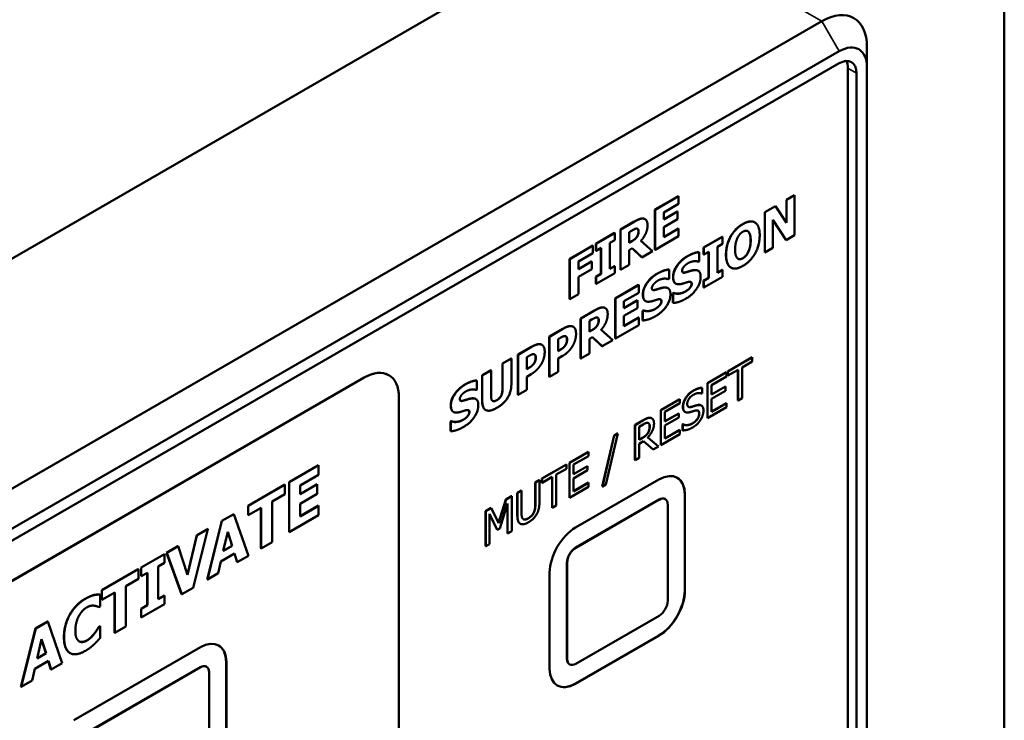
# Model space of a CAD drawing. Header units: millimetres. Extents: x 10 to 287, y 8 to 200.
# Tile 14 of 15: x 247 to 287, y 104 to 133. Entities that reach past the tile are written whole.
import ezdxf

# ---------------------------------------------------------------- set-up
doc = ezdxf.new("R2010")
doc.units = ezdxf.units.MM
for name, color, linetype, lineweight in [('Border (ISO)', 7, 'Continuous', 50), ('Visible (ISO)', 7, 'Continuous', 50), ('Visible Narrow (ISO)', 7, 'Continuous', 35)]:
    doc.layers.add(name, color=color, linetype=linetype, lineweight=lineweight)

# ---------------------------------------------------------------- blocks, each defined once
blk = doc.blocks.new('Borders Border')
at = {"layer": 'Border (ISO)'}
blk.add_line((287, 200), (287, 10), dxfattribs=at)

msp = doc.modelspace()

# ---------------------------------------------------------------- linework, layer by layer
at = {"layer": 'Visible (ISO)'}
for p, q in [((271.43, 137.331), (197.325, 94.546)), ((279.562, 132.636), (205.457, 89.852)), ((206.164, 88.627), (280.269, 131.411)), ((281.4, 131.574), (281.4, 130.758)), ((206.164, 88.137), (280.269, 130.921)), ((280.622, 88.423), (280.622, 130.717)), ((280.976, 130.513), (280.976, 88.219)), ((281.4, 130.758), (281.4, 88.463)), ((272.755, 124.95), (273.711, 125.502)), ((273.718, 125.498), (272.762, 124.946)), ((273.711, 125.502), (273.718, 125.498)), ((273.718, 125.187), (273.718, 125.498)), ((278.117, 125.357), (278.441, 125.544)), ((278.117, 124.428), (278.117, 125.357)), ((278.117, 125.357), (278.124, 125.353)), ((278.448, 125.54), (278.124, 125.353)), ((278.124, 125.353), (278.124, 124.418)), ((278.441, 125.544), (278.448, 125.54)), ((278.448, 123.907), (278.448, 125.54)), ((272.755, 124.95), (272.762, 124.946)), ((272.755, 123.317), (272.755, 124.95)), ((272.762, 124.946), (272.762, 123.313)), ((273.115, 124.839), (273.718, 125.187)), ((273.115, 124.56), (273.664, 124.877)), ((273.671, 124.872), (273.115, 124.552)), ((273.664, 124.877), (273.671, 124.872)), ((273.671, 124.561), (273.671, 124.872)), ((277.23, 124.845), (277.665, 125.097)), ((277.673, 125.092), (277.237, 124.841)), ((277.665, 125.097), (277.673, 125.092)), ((278.124, 124.418), (277.673, 125.092)), ((272.343, 124.565), (272.35, 124.561)), ((273.115, 124.552), (273.115, 124.839)), ((273.115, 124.241), (273.671, 124.561)), ((277.23, 123.212), (277.23, 124.845)), ((277.23, 124.845), (277.237, 124.841)), ((277.237, 124.841), (277.237, 123.208)), ((277.561, 124.533), (278.107, 123.71)), ((277.561, 123.395), (277.561, 124.533)), ((278.1, 123.714), (277.561, 124.527)), ((271.343, 124.135), (271.911, 124.463)), ((271.343, 122.502), (271.343, 124.135)), ((271.343, 124.135), (271.35, 124.131)), ((271.918, 124.459), (271.35, 124.131)), ((271.35, 124.131), (271.35, 122.498)), ((271.703, 124.034), (271.822, 124.103)), ((273.115, 123.828), (273.115, 124.241)), ((273.115, 123.836), (273.711, 124.18)), ((273.718, 124.176), (273.115, 123.828)), ((273.711, 124.18), (273.718, 124.176)), ((273.718, 123.865), (273.718, 124.176)), ((276.82, 124.434), (276.827, 124.43)), ((270.346, 123.559), (271.107, 123.998)), ((271.114, 123.994), (270.353, 123.555)), ((270.911, 123.593), (271.114, 123.71)), ((271.107, 123.998), (271.114, 123.994)), ((271.114, 123.71), (271.114, 123.994)), ((271.703, 123.595), (271.703, 124.034)), ((272.656, 123.252), (272.181, 123.672)), ((272.762, 123.313), (273.718, 123.865)), ((274.735, 123.405), (275.496, 123.844)), ((275.503, 123.84), (274.742, 123.401)), ((275.496, 123.844), (275.503, 123.84)), ((275.503, 123.555), (275.503, 123.84)), ((276.556, 124.056), (276.563, 124.052)), ((278.1, 123.714), (278.107, 123.71)), ((278.107, 123.71), (278.448, 123.907)), ((269.273, 122.94), (270.22, 123.486)), ((270.227, 123.482), (269.28, 122.936)), ((270.22, 123.486), (270.227, 123.482)), ((270.227, 123.171), (270.227, 123.482)), ((270.346, 123.275), (270.346, 123.559)), ((270.346, 123.559), (270.353, 123.555)), ((270.346, 123.275), (270.353, 123.271)), ((270.353, 123.555), (270.353, 123.271)), ((270.353, 123.271), (270.556, 123.388)), ((270.549, 122.328), (270.549, 123.384)), ((270.556, 123.388), (270.556, 122.324)), ((270.911, 122.529), (270.911, 123.593)), ((271.703, 123.603), (271.798, 123.658)), ((271.805, 123.654), (271.703, 123.595)), ((271.703, 123.301), (271.831, 123.375)), ((271.703, 122.702), (271.703, 123.301)), ((272.217, 123.007), (271.829, 123.374)), ((271.831, 123.375), (272.224, 123.003)), ((272.755, 123.317), (272.762, 123.313)), ((274.735, 123.12), (274.735, 123.405)), ((274.735, 123.405), (274.742, 123.401)), ((274.742, 123.401), (274.742, 123.116)), ((275.3, 123.438), (275.503, 123.555)), ((275.3, 122.374), (275.3, 123.438)), ((277.237, 123.208), (277.561, 123.395)), ((269.273, 121.307), (269.273, 122.94)), ((269.273, 122.94), (269.28, 122.936)), ((269.28, 122.936), (269.28, 121.303)), ((269.633, 122.829), (270.227, 123.171)), ((272.217, 123.007), (272.224, 123.003)), ((272.224, 123.003), (272.656, 123.252)), ((274.554, 123.219), (274.561, 123.215)), ((274.561, 122.842), (274.561, 123.215)), ((274.735, 123.12), (274.742, 123.116)), ((274.742, 123.116), (274.945, 123.233)), ((274.938, 122.173), (274.938, 123.229)), ((274.945, 123.233), (274.945, 122.169)), ((277.23, 123.212), (277.237, 123.208)), ((269.633, 122.528), (270.173, 122.84)), ((270.18, 122.836), (269.633, 122.52)), ((269.633, 122.52), (269.633, 122.829)), ((269.633, 122.209), (270.18, 122.525)), ((270.173, 122.84), (270.18, 122.836)), ((270.18, 122.525), (270.18, 122.836)), ((270.911, 122.537), (271.107, 122.65)), ((271.114, 122.646), (270.911, 122.529)), ((271.107, 122.65), (271.114, 122.646)), ((271.114, 122.361), (271.114, 122.646)), ((271.343, 122.502), (271.35, 122.498)), ((271.35, 122.498), (271.703, 122.702)), ((273.322, 122.508), (273.329, 122.504)), ((273.329, 122.131), (273.329, 122.504)), ((274.514, 122.459), (274.521, 122.455)), ((274.53, 122.824), (274.561, 122.842)), ((275.3, 122.382), (275.496, 122.496)), ((275.503, 122.491), (275.3, 122.374)), ((275.496, 122.496), (275.503, 122.491)), ((275.503, 122.207), (275.503, 122.491)), ((275.85, 122.589), (275.857, 122.584)), ((269.633, 121.507), (269.633, 122.209)), ((270.346, 122.211), (270.549, 122.328)), ((270.346, 121.926), (270.346, 122.211)), ((270.346, 122.211), (270.353, 122.207)), ((270.353, 121.922), (271.114, 122.361)), ((270.556, 122.324), (270.353, 122.207)), ((270.353, 122.207), (270.353, 121.922)), ((270.549, 122.328), (270.556, 122.324)), ((273.298, 122.113), (273.329, 122.131)), ((274.735, 122.056), (274.938, 122.173)), ((274.735, 121.772), (274.735, 122.056)), ((274.735, 122.056), (274.742, 122.052)), ((274.742, 121.768), (275.503, 122.207)), ((274.945, 122.169), (274.742, 122.052)), ((274.938, 122.173), (274.945, 122.169)), ((270.346, 121.926), (270.353, 121.922)), ((271.132, 121.324), (272.088, 121.876)), ((272.095, 121.872), (271.139, 121.32)), ((272.088, 121.876), (272.095, 121.872)), ((272.095, 121.561), (272.095, 121.872)), ((273.282, 121.748), (273.289, 121.744)), ((273.595, 121.936), (273.602, 121.932)), ((274.159, 121.739), (274.166, 121.735)), ((274.735, 121.772), (274.742, 121.768)), ((274.742, 122.052), (274.742, 121.768)), ((269.273, 121.307), (269.28, 121.303)), ((269.28, 121.303), (269.633, 121.507)), ((271.132, 121.324), (271.139, 121.32)), ((271.132, 119.691), (271.132, 121.324)), ((271.139, 121.32), (271.139, 119.687)), ((271.492, 121.213), (272.095, 121.561)), ((273.484, 121.535), (273.516, 121.553)), ((273.484, 121.146), (273.484, 121.535)), ((273.484, 121.535), (273.491, 121.531)), ((273.523, 121.549), (273.491, 121.531)), ((273.491, 121.531), (273.491, 121.142)), ((273.516, 121.553), (273.523, 121.549)), ((270.72, 120.939), (270.727, 120.935)), ((271.492, 120.934), (272.041, 121.251)), ((272.048, 121.247), (271.492, 120.926)), ((271.492, 120.926), (271.492, 121.213)), ((271.492, 120.615), (272.048, 120.936)), ((272.041, 121.251), (272.048, 121.247)), ((272.048, 120.936), (272.048, 121.247)), ((272.363, 121.225), (272.37, 121.221)), ((272.927, 121.028), (272.934, 121.024)), ((273.484, 121.146), (273.491, 121.142)), ((269.72, 120.509), (270.288, 120.837)), ((269.72, 118.876), (269.72, 120.509)), ((269.72, 120.509), (269.727, 120.505)), ((270.296, 120.833), (269.727, 120.505)), ((269.727, 120.505), (269.727, 118.872)), ((270.08, 120.409), (270.199, 120.477)), ((271.492, 120.202), (271.492, 120.615)), ((271.492, 120.21), (272.088, 120.554)), ((272.095, 120.55), (271.492, 120.202)), ((272.088, 120.554), (272.095, 120.55)), ((272.095, 120.239), (272.095, 120.55)), ((272.252, 120.823), (272.284, 120.842)), ((272.252, 120.434), (272.252, 120.823)), ((272.252, 120.823), (272.259, 120.819)), ((272.291, 120.838), (272.259, 120.819)), ((272.259, 120.819), (272.259, 120.43)), ((272.284, 120.842), (272.291, 120.838)), ((268.442, 119.771), (268.991, 120.088)), ((268.998, 120.084), (268.449, 119.767)), ((269.417, 120.175), (269.424, 120.171)), ((270.08, 119.969), (270.08, 120.409)), ((271.139, 119.687), (272.095, 120.239)), ((272.252, 120.434), (272.259, 120.43)), ((268.442, 118.138), (268.442, 119.771)), ((268.442, 119.771), (268.449, 119.767)), ((268.449, 119.767), (268.449, 118.134)), ((268.805, 119.668), (268.855, 119.697)), ((268.805, 119.178), (268.805, 119.668)), ((270.08, 119.977), (270.175, 120.032)), ((270.182, 120.028), (270.08, 119.969)), ((270.08, 119.675), (270.208, 119.749)), ((270.08, 119.076), (270.08, 119.675)), ((270.594, 119.381), (270.207, 119.748)), ((270.208, 119.749), (270.601, 119.377)), ((271.034, 119.626), (270.558, 120.047)), ((271.132, 119.691), (271.139, 119.687)), ((267.164, 119.034), (267.713, 119.351)), ((267.72, 119.347), (267.171, 119.03)), ((268.139, 119.438), (268.146, 119.434)), ((269.103, 119.425), (269.111, 119.421)), ((270.594, 119.381), (270.601, 119.377)), ((270.601, 119.377), (271.034, 119.626)), ((266.536, 118.671), (266.892, 118.876)), ((266.899, 118.872), (266.543, 118.667)), ((266.892, 118.876), (266.899, 118.872)), ((266.899, 117.831), (266.899, 118.872)), ((267.164, 117.401), (267.164, 119.034)), ((267.164, 119.034), (267.171, 119.03)), ((267.171, 119.03), (267.171, 117.397)), ((267.527, 118.93), (267.577, 118.959)), ((267.527, 118.441), (267.527, 118.93)), ((268.805, 119.187), (268.823, 119.197)), ((268.83, 119.193), (268.805, 119.178)), ((268.805, 118.874), (268.99, 118.981)), ((268.805, 118.339), (268.805, 118.874)), ((269.72, 118.876), (269.727, 118.872)), ((269.727, 118.872), (270.08, 119.076)), ((275.721, 118.352), (276.716, 118.927)), ((276.723, 118.922), (275.728, 118.348)), ((276.716, 118.927), (276.723, 118.922)), ((276.723, 118.753), (276.723, 118.922)), ((266.536, 117.652), (266.536, 118.671)), ((266.536, 118.671), (266.543, 118.667)), ((266.543, 118.667), (266.543, 117.648)), ((267.527, 118.449), (267.545, 118.459)), ((267.552, 118.455), (267.527, 118.441)), ((267.826, 118.688), (267.833, 118.684)), ((276.308, 118.514), (276.723, 118.753)), ((276.308, 117.254), (276.308, 118.514)), ((224.832, 97.282), (260.894, 118.102)), ((260.901, 118.098), (224.839, 97.278)), ((261.894, 118.201), (261.901, 118.197)), ((265.707, 118.192), (266.062, 118.397)), ((265.707, 117.149), (265.707, 118.192)), ((265.707, 118.192), (265.714, 118.188)), ((266.069, 118.393), (265.714, 118.188)), ((265.714, 118.188), (265.714, 117.145)), ((266.062, 118.397), (266.069, 118.393)), ((266.069, 117.374), (266.069, 118.393)), ((267.527, 118.136), (267.712, 118.244)), ((267.527, 117.602), (267.527, 118.136)), ((268.442, 118.138), (268.449, 118.134)), ((268.449, 118.134), (268.805, 118.339)), ((274.893, 117.874), (275.667, 118.321)), ((275.674, 118.317), (274.9, 117.87)), ((275.064, 117.796), (275.674, 118.148)), ((275.667, 118.321), (275.674, 118.317)), ((275.674, 118.148), (275.674, 118.317)), ((275.721, 118.183), (275.721, 118.352)), ((275.721, 118.352), (275.728, 118.348)), ((275.721, 118.183), (275.728, 118.179)), ((275.728, 118.179), (276.143, 118.419)), ((275.728, 118.348), (275.728, 118.179)), ((276.136, 117.163), (276.136, 118.415)), ((276.143, 118.419), (276.143, 117.159)), ((265.489, 117.986), (265.496, 117.982)), ((265.496, 117.608), (265.496, 117.982)), ((274.677, 117.682), (274.684, 117.678)), ((274.684, 117.451), (274.684, 117.678)), ((274.893, 117.874), (274.9, 117.87)), ((274.893, 116.445), (274.893, 117.874)), ((274.9, 117.87), (274.9, 116.441)), ((275.064, 117.404), (275.064, 117.796)), ((275.064, 117.413), (275.626, 117.737)), ((275.633, 117.733), (275.064, 117.404)), ((275.626, 117.737), (275.633, 117.733)), ((275.633, 117.564), (275.633, 117.733)), ((262.315, 103.075), (262.315, 117.282)), ((265.465, 117.59), (265.496, 117.608)), ((267.164, 117.401), (267.171, 117.397)), ((267.171, 117.397), (267.527, 117.602)), ((274.672, 117.444), (274.684, 117.451)), ((275.064, 117.235), (275.633, 117.564)), ((276.143, 117.159), (276.308, 117.254)), ((265.448, 117.226), (265.455, 117.221)), ((272.99, 116.776), (273.765, 117.223)), ((273.772, 117.219), (272.997, 116.772)), ((273.162, 116.698), (273.772, 117.05)), ((273.765, 117.223), (273.772, 117.219)), ((273.772, 117.05), (273.772, 117.219)), ((274.642, 116.964), (274.649, 116.96)), ((274.9, 116.441), (275.674, 116.888)), ((275.064, 116.705), (275.064, 117.235)), ((275.064, 116.713), (275.667, 117.061)), ((275.674, 117.057), (275.064, 116.705)), ((275.667, 117.061), (275.674, 117.057)), ((275.674, 116.888), (275.674, 117.057)), ((276.136, 117.163), (276.143, 117.159)), ((264.53, 116.702), (264.537, 116.698)), ((265.093, 116.505), (265.101, 116.501)), ((265.843, 116.781), (265.85, 116.777)), ((272.621, 116.438), (272.628, 116.434)), ((272.99, 116.776), (272.997, 116.772)), ((272.99, 115.347), (272.99, 116.776)), ((272.997, 116.772), (272.997, 115.343)), ((273.162, 116.306), (273.162, 116.698)), ((273.162, 116.314), (273.723, 116.639)), ((273.73, 116.634), (273.162, 116.306)), ((273.162, 116.137), (273.73, 116.465)), ((273.723, 116.639), (273.73, 116.634)), ((273.73, 116.465), (273.73, 116.634)), ((273.979, 116.698), (273.986, 116.694)), ((274.893, 116.445), (274.9, 116.441)), ((264.418, 116.301), (264.451, 116.32)), ((264.418, 115.912), (264.418, 116.301)), ((264.418, 116.301), (264.425, 116.297)), ((264.458, 116.315), (264.425, 116.297)), ((264.425, 116.297), (264.425, 115.908)), ((264.451, 116.32), (264.458, 116.315)), ((271.934, 116.166), (272.253, 116.35)), ((271.934, 114.737), (271.934, 116.166)), ((271.934, 116.166), (271.941, 116.162)), ((272.26, 116.346), (271.941, 116.162)), ((271.941, 116.162), (271.941, 114.733)), ((272.106, 116.093), (272.269, 116.187)), ((272.106, 115.555), (272.106, 116.093)), ((273.162, 115.607), (273.162, 116.137)), ((273.884, 116.187), (273.896, 116.194)), ((273.884, 115.948), (273.884, 116.187)), ((273.884, 116.187), (273.891, 116.183)), ((273.903, 116.19), (273.891, 116.183)), ((273.891, 116.183), (273.891, 115.944)), ((273.896, 116.194), (273.903, 116.19)), ((264.418, 115.912), (264.425, 115.908)), ((270.607, 113.66), (271.089, 115.742)), ((271.096, 115.738), (270.614, 113.656)), ((270.754, 113.737), (271.239, 115.82)), ((271.089, 115.742), (271.231, 115.824)), ((271.089, 115.742), (271.096, 115.738)), ((271.239, 115.82), (271.096, 115.738)), ((271.231, 115.824), (271.239, 115.82)), ((272.106, 115.563), (272.243, 115.643)), ((272.25, 115.639), (272.106, 115.555)), ((272.899, 115.286), (272.459, 115.654)), ((272.467, 115.846), (272.474, 115.842)), ((272.997, 115.343), (273.772, 115.79)), ((273.162, 115.615), (273.765, 115.963)), ((273.772, 115.959), (273.162, 115.607)), ((273.765, 115.963), (273.772, 115.959)), ((273.772, 115.79), (273.772, 115.959)), ((273.884, 115.948), (273.891, 115.944)), ((272.106, 115.397), (272.294, 115.505)), ((272.106, 114.828), (272.106, 115.397)), ((272.678, 115.167), (272.293, 115.505)), ((272.294, 115.505), (272.686, 115.163)), ((272.686, 115.163), (272.899, 115.286)), ((272.99, 115.347), (272.997, 115.343)), ((269.266, 114.625), (270.04, 115.072)), ((270.047, 115.068), (269.273, 114.621)), ((269.438, 114.547), (270.047, 114.899)), ((270.04, 115.072), (270.047, 115.068)), ((270.047, 114.899), (270.047, 115.068)), ((271.941, 114.733), (272.106, 114.828)), ((272.678, 115.167), (272.686, 115.163)), ((257.838, 113.837), (259.033, 114.527)), ((259.04, 114.523), (257.845, 113.833)), ((259.033, 114.527), (259.04, 114.523)), ((259.04, 114.134), (259.04, 114.523)), ((268.146, 113.979), (269.141, 114.553)), ((269.148, 114.549), (268.153, 113.975)), ((269.141, 114.553), (269.148, 114.549)), ((269.148, 114.38), (269.148, 114.549)), ((269.266, 114.625), (269.273, 114.621)), ((269.266, 113.197), (269.266, 114.625)), ((269.273, 114.621), (269.273, 113.193)), ((269.438, 114.156), (269.438, 114.547)), ((269.438, 114.164), (269.999, 114.488)), ((270.006, 114.484), (269.438, 114.156)), ((269.999, 114.488), (270.006, 114.484)), ((270.006, 114.315), (270.006, 114.484)), ((271.934, 114.737), (271.941, 114.733)), ((258.286, 113.699), (259.04, 114.134)), ((268.153, 113.806), (268.568, 114.045)), ((268.561, 112.79), (268.561, 114.041)), ((268.568, 114.045), (268.568, 112.786)), ((268.733, 114.14), (269.148, 114.38)), ((268.733, 112.88), (268.733, 114.14)), ((269.438, 113.987), (270.006, 114.315)), ((256.166, 112.872), (257.656, 113.732)), ((257.663, 113.728), (256.173, 112.868)), ((257.656, 113.732), (257.663, 113.728)), ((257.663, 113.339), (257.663, 113.728)), ((257.838, 113.837), (257.845, 113.833)), ((257.838, 111.796), (257.838, 113.837)), ((257.845, 113.833), (257.845, 111.792)), ((258.286, 113.348), (258.974, 113.745)), ((258.981, 113.741), (258.286, 113.34)), ((258.286, 113.34), (258.286, 113.699)), ((258.974, 113.745), (258.981, 113.741)), ((258.981, 113.353), (258.981, 113.741)), ((267.872, 113.821), (268.037, 113.916)), ((267.872, 112.924), (267.872, 113.821)), ((267.872, 113.821), (267.879, 113.817)), ((268.044, 113.912), (267.879, 113.817)), ((267.879, 113.817), (267.879, 112.92)), ((268.037, 113.916), (268.044, 113.912)), ((268.044, 113.02), (268.044, 113.912)), ((268.146, 113.81), (268.146, 113.979)), ((268.146, 113.979), (268.153, 113.975)), ((268.146, 113.81), (268.153, 113.806)), ((268.153, 113.975), (268.153, 113.806)), ((269.273, 113.193), (270.047, 113.639)), ((269.438, 113.457), (269.438, 113.987)), ((269.438, 113.465), (270.04, 113.813)), ((270.047, 113.809), (269.438, 113.457)), ((269.521, 111.979), (272.915, 113.938)), ((270.04, 113.813), (270.047, 113.809)), ((270.047, 113.639), (270.047, 113.809)), ((270.607, 113.66), (270.614, 113.656)), ((270.614, 113.656), (270.754, 113.737)), ((257.14, 113.037), (257.663, 113.339)), ((258.286, 112.951), (258.981, 113.353)), ((266.677, 113.131), (266.905, 113.263)), ((266.913, 113.259), (266.684, 113.127)), ((266.905, 113.263), (266.913, 113.259)), ((266.913, 111.83), (266.913, 113.259)), ((267.141, 113.399), (267.306, 113.494)), ((267.141, 112.507), (267.141, 113.399)), ((267.141, 113.399), (267.148, 113.395)), ((267.313, 113.49), (267.148, 113.395)), ((267.148, 113.395), (267.148, 112.503)), ((267.306, 113.494), (267.313, 113.49)), ((267.313, 112.598), (267.313, 113.49)), ((273.969, 113.33), (273.969, 109.411)), ((273.976, 113.326), (273.976, 109.407)), ((256.166, 112.483), (256.166, 112.872)), ((256.166, 112.872), (256.173, 112.868)), ((256.173, 112.868), (256.173, 112.479)), ((257.14, 111.385), (257.14, 113.037)), ((258.286, 112.435), (258.286, 112.951)), ((258.286, 112.443), (259.033, 112.874)), ((259.04, 112.87), (258.286, 112.435)), ((259.033, 112.874), (259.04, 112.87)), ((259.04, 112.482), (259.04, 112.87)), ((266.38, 112.169), (266.677, 113.131)), ((266.684, 113.127), (266.385, 112.158)), ((266.425, 111.942), (266.748, 112.966)), ((266.677, 113.131), (266.684, 113.127)), ((266.741, 111.739), (266.741, 112.943)), ((266.748, 112.966), (266.748, 111.735)), ((268.568, 112.786), (268.733, 112.88)), ((269.266, 113.197), (269.273, 113.193)), ((272.915, 113.122), (269.521, 111.162)), ((272.922, 113.118), (269.528, 111.158)), ((273.165, 113.146), (273.172, 113.142)), ((273.276, 108.994), (273.276, 112.913)), ((255.092, 112.252), (255.576, 112.531)), ((255.583, 112.527), (255.099, 112.248)), ((255.576, 112.531), (255.583, 112.527)), ((256.18, 110.831), (255.583, 112.527)), ((256.166, 112.483), (256.173, 112.479)), ((256.173, 112.479), (256.696, 112.781)), ((256.689, 111.133), (256.689, 112.777)), ((256.696, 112.781), (256.696, 111.129)), ((257.845, 111.792), (259.04, 112.482)), ((265.845, 112.65), (266.069, 112.78)), ((265.845, 111.221), (265.845, 112.65)), ((265.845, 112.65), (265.852, 112.646)), ((266.076, 112.776), (265.852, 112.646)), ((265.852, 112.646), (265.852, 111.217)), ((266.005, 112.537), (266.325, 111.884)), ((266.005, 111.306), (266.005, 112.537)), ((266.318, 111.888), (266.005, 112.526)), ((266.069, 112.78), (266.076, 112.776)), ((266.385, 112.158), (266.076, 112.776)), ((268.561, 112.79), (268.568, 112.786)), ((254.494, 109.865), (255.092, 112.252)), ((255.099, 112.248), (254.502, 109.861)), ((255.092, 112.252), (255.099, 112.248)), ((267.257, 112.141), (267.264, 112.137)), ((253.69, 110.067), (254.072, 111.663)), ((254.079, 111.659), (253.695, 110.052)), ((253.92, 109.526), (254.527, 111.918)), ((254.072, 111.663), (254.52, 111.922)), ((254.072, 111.663), (254.079, 111.659)), ((254.527, 111.918), (254.079, 111.659)), ((254.52, 111.922), (254.527, 111.918)), ((255.153, 111.025), (255.335, 111.805)), ((255.509, 111.238), (255.333, 111.795)), ((255.335, 111.805), (255.516, 111.234)), ((257.838, 111.796), (257.845, 111.792)), ((266.318, 111.888), (266.325, 111.884)), ((266.325, 111.884), (266.425, 111.942)), ((266.741, 111.739), (266.748, 111.735)), ((266.748, 111.735), (266.913, 111.83)), ((252.843, 110.953), (253.303, 111.219)), ((253.31, 111.215), (252.85, 110.949)), ((253.303, 111.219), (253.31, 111.215)), ((253.695, 110.052), (253.31, 111.215)), ((255.516, 111.234), (255.153, 111.025)), ((255.156, 111.035), (255.509, 111.238)), ((255.509, 111.238), (255.516, 111.234)), ((256.696, 111.129), (257.14, 111.385)), ((265.845, 111.221), (265.852, 111.217)), ((265.852, 111.217), (266.005, 111.306)), ((251.798, 110.35), (252.75, 110.899)), ((252.757, 110.895), (251.805, 110.346)), ((252.75, 110.899), (252.757, 110.895)), ((252.757, 110.54), (252.757, 110.895)), ((253.45, 109.263), (252.843, 110.953)), ((252.843, 110.953), (252.85, 110.949)), ((252.85, 110.949), (253.457, 109.258)), ((255.057, 110.599), (255.613, 110.92)), ((255.716, 110.571), (255.608, 110.917)), ((255.613, 110.92), (255.723, 110.567)), ((255.723, 110.567), (256.18, 110.831)), ((256.689, 111.133), (256.696, 111.129)), ((252.503, 110.393), (252.757, 110.54)), ((254.946, 110.118), (255.057, 110.599)), ((255.716, 110.571), (255.723, 110.567)), ((269.167, 110.55), (269.167, 106.631)), ((269.174, 110.546), (269.174, 106.626)), ((250.198, 109.426), (251.688, 110.286)), ((251.695, 110.282), (250.205, 109.422)), ((251.688, 110.286), (251.695, 110.282)), ((251.695, 109.894), (251.695, 110.282)), ((251.798, 109.995), (251.798, 110.35)), ((251.798, 110.35), (251.805, 110.346)), ((251.805, 110.346), (251.805, 109.99)), ((251.805, 109.99), (252.059, 110.137)), ((252.052, 108.811), (252.052, 110.133)), ((252.059, 110.137), (252.059, 108.807)), ((252.503, 109.063), (252.503, 110.393)), ((254.502, 109.861), (254.946, 110.118)), ((268.46, 106.222), (268.46, 110.141)), ((251.172, 109.592), (251.695, 109.894)), ((251.798, 109.995), (251.805, 109.99)), ((254.494, 109.865), (254.502, 109.861)), ((249.873, 109.227), (249.88, 109.223)), ((250.119, 109.25), (250.127, 109.246)), ((250.127, 108.76), (250.127, 109.246)), ((250.198, 109.038), (250.198, 109.426)), ((250.198, 109.426), (250.205, 109.422)), ((250.205, 109.422), (250.205, 109.034)), ((250.205, 109.034), (250.728, 109.335)), ((250.721, 107.687), (250.721, 109.331)), ((250.728, 109.335), (250.728, 107.683)), ((251.172, 107.939), (251.172, 109.592)), ((252.503, 109.071), (252.75, 109.214)), ((252.757, 109.21), (252.503, 109.063)), ((252.75, 109.214), (252.757, 109.21)), ((252.757, 108.854), (252.757, 109.21)), ((253.45, 109.263), (253.457, 109.258)), ((253.457, 109.258), (253.92, 109.526)), ((250.198, 109.038), (250.205, 109.034)), ((251.798, 108.665), (252.052, 108.811)), ((251.805, 108.305), (252.757, 108.854)), ((252.059, 108.807), (251.805, 108.66)), ((252.052, 108.811), (252.059, 108.807)), ((250.082, 108.734), (250.127, 108.76)), ((251.798, 108.309), (251.798, 108.665)), ((251.798, 108.665), (251.805, 108.66)), ((251.805, 108.66), (251.805, 108.305)), ((247.501, 107.869), (247.985, 108.148)), ((247.992, 108.144), (247.508, 107.865)), ((247.985, 108.148), (247.992, 108.144)), ((248.589, 106.448), (247.992, 108.144)), ((251.798, 108.309), (251.805, 108.305)), ((269.528, 106.422), (272.922, 108.382)), ((246.903, 105.483), (247.501, 107.869)), ((247.508, 107.865), (246.91, 105.479)), ((247.501, 107.869), (247.508, 107.865)), ((249.896, 107.662), (249.903, 107.658)), ((250.079, 107.932), (250.119, 107.955)), ((250.079, 107.932), (250.086, 107.928)), ((250.127, 107.951), (250.086, 107.928)), ((250.119, 107.955), (250.127, 107.951)), ((250.127, 107.471), (250.127, 107.951)), ((250.721, 107.687), (250.728, 107.683)), ((250.728, 107.683), (251.172, 107.939)), ((247.562, 106.642), (247.744, 107.422)), ((247.918, 106.856), (247.742, 107.412)), ((247.744, 107.422), (247.925, 106.852)), ((272.908, 107.574), (269.514, 105.614)), ((272.915, 107.569), (269.521, 105.61)), ((247.925, 106.852), (247.562, 106.642)), ((247.564, 106.652), (247.918, 106.856)), ((247.918, 106.856), (247.925, 106.852)), ((248.897, 106.862), (248.904, 106.858)), ((249.057, 104.116), (254.219, 107.096)), ((247.466, 106.216), (248.022, 106.537)), ((248.125, 106.188), (248.017, 106.535)), ((248.022, 106.537), (248.132, 106.184)), ((248.132, 106.184), (248.589, 106.448)), ((255.266, 106.492), (255.266, 100.531)), ((255.28, 106.484), (255.28, 100.523)), ((269.271, 106.402), (269.278, 106.398)), ((247.355, 105.735), (247.466, 106.216)), ((248.125, 106.188), (248.132, 106.184)), ((254.212, 106.283), (249.05, 103.303)), ((254.219, 106.279), (249.057, 103.299)), ((254.462, 106.308), (254.469, 106.304)), ((254.573, 100.115), (254.573, 106.075)), ((246.91, 105.479), (247.355, 105.735)), ((246.903, 105.483), (246.91, 105.479))]:
    msp.add_line(p, q, dxfattribs=at)
for centre, major_axis, start_param, end_param in [((279.562, 130.513), (1.3, 2.252), 5.497787, 7.068583), ((280.269, 130.105), (0.8, 1.386), 5.497787, 7.068583), ((280.269, 130.105), (0.5, 0.866), 5.497787, 7.068583), ((279.915, 130.309), (0.5, 0.866), 5.497787, 5.921818), ((260.894, 116.469), (1, 1.732), 0, 0.785398), ((260.901, 116.465), (1, 1.732), 5.497787, 7.068583), ((272.915, 112.713), (0.75, 1.299), 5.497787, 7.068583), ((272.908, 112.717), (0.75, 1.299), 5.497787, 6.278471), ((272.915, 112.713), (0.25, 0.433), 0, 0.785398), ((272.922, 112.709), (0.25, 0.433), 5.497787, 7.068583), ((269.521, 110.754), (0.75, 1.299), 0.785398, 2.356194), ((269.521, 110.754), (-0.25, -0.433), 3.926991, 5.497787), ((269.528, 110.75), (-0.25, -0.433), 3.926991, 5.497787), ((272.908, 108.798), (-0.75, -1.299), 0.785398, 2.356194), ((272.915, 108.794), (-0.75, -1.299), 0.785398, 2.356194), ((272.922, 108.79), (0.25, 0.433), 3.926991, 5.497787), ((254.219, 105.871), (0.75, 1.299), 5.497787, 7.068583), ((254.205, 105.879), (0.75, 1.299), 5.497787, 6.273757), ((269.521, 106.835), (-0.25, -0.433), 5.497787, 6.283185), ((269.528, 106.831), (-0.25, -0.433), 5.497787, 7.068583), ((254.212, 105.875), (0.25, 0.433), 0, 0.785398), ((254.219, 105.871), (0.25, 0.433), 5.497787, 7.068583), ((269.521, 106.835), (-0.75, -1.299), 5.497787, 7.068583), ((269.514, 106.839), (-0.75, -1.299), 0.004714, 0.785398)]:
    msp.add_ellipse(centre, major_axis=major_axis, ratio=0.57735, start_param=start_param, end_param=end_param, dxfattribs=at)
for points in [[(271.911, 124.463), (272.029, 124.531), (272.203, 124.597), (272.278, 124.587)], [(272.285, 124.583), (272.211, 124.593), (272.036, 124.527), (271.918, 124.459)], [(272.278, 124.587), (272.314, 124.582), (272.343, 124.565)], [(272.45, 124.317), (272.45, 124.45), (272.361, 124.571), (272.285, 124.583)], [(276.334, 124.362), (276.639, 124.538), (276.82, 124.434)], [(277.026, 123.903), (277.026, 124.298), (276.659, 124.542), (276.341, 124.358)], [(271.822, 124.103), (271.883, 124.138), (271.964, 124.176), (271.997, 124.179)], [(271.997, 124.179), (272.044, 124.182), (272.086, 124.117), (272.086, 124.055)], [(272.181, 123.672), (272.303, 123.812), (272.45, 124.131), (272.45, 124.317)], [(275.65, 123.116), (275.65, 123.509), (276.014, 124.177), (276.334, 124.362)], [(276.341, 124.358), (276.021, 124.173), (275.657, 123.505), (275.657, 123.112)], [(276.342, 124.05), (276.404, 124.086), (276.519, 124.094), (276.563, 124.052)], [(276.556, 124.056), (276.544, 124.067), (276.532, 124.075)], [(271.798, 123.658), (271.871, 123.7), (271.975, 123.781), (272.011, 123.835)], [(272.018, 123.831), (271.982, 123.777), (271.878, 123.696), (271.805, 123.654)], [(272.011, 123.835), (272.045, 123.887), (272.079, 123.991), (272.079, 124.059)], [(272.086, 124.055), (272.086, 123.986), (272.052, 123.883), (272.018, 123.831)], [(276.023, 123.324), (276.023, 123.469), (276.077, 123.711), (276.121, 123.8)], [(276.121, 123.8), (276.17, 123.897), (276.277, 124.013), (276.342, 124.05)], [(276.341, 122.656), (276.659, 122.84), (277.026, 123.506), (277.026, 123.903)], [(276.652, 123.695), (276.652, 123.842), (276.601, 124.017), (276.556, 124.056)], [(276.557, 123.226), (276.603, 123.324), (276.652, 123.542), (276.652, 123.695)], [(276.563, 124.052), (276.608, 124.013), (276.659, 123.838), (276.659, 123.691)], [(276.659, 123.691), (276.659, 123.538), (276.61, 123.32), (276.564, 123.222)], [(276.12, 122.963), (276.075, 123.004), (276.023, 123.173), (276.023, 123.324)], [(273.492, 122.202), (273.492, 122.431), (273.827, 122.91), (274.08, 123.055)], [(274.087, 123.051), (273.834, 122.906), (273.499, 122.427), (273.499, 122.198)], [(274.08, 123.055), (274.206, 123.128), (274.455, 123.213), (274.554, 123.219)], [(274.561, 123.215), (274.463, 123.209), (274.213, 123.124), (274.087, 123.051)], [(275.657, 123.112), (275.657, 122.72), (276.021, 122.472), (276.341, 122.656)], [(276.342, 122.965), (276.28, 122.929), (276.164, 122.921), (276.12, 122.963)], [(276.335, 122.969), (276.398, 123.006), (276.515, 123.135), (276.557, 123.226)], [(276.564, 123.222), (276.522, 123.131), (276.405, 123.002), (276.342, 122.965)], [(272.848, 122.344), (272.974, 122.417), (273.223, 122.501), (273.322, 122.508)], [(273.329, 122.504), (273.231, 122.497), (272.981, 122.413), (272.855, 122.34)], [(273.862, 122.458), (273.862, 122.501), (273.91, 122.597), (273.943, 122.634)], [(274.049, 122.401), (273.939, 122.366), (273.862, 122.395), (273.862, 122.458)], [(273.943, 122.634), (273.985, 122.679), (274.058, 122.737), (274.105, 122.764)], [(274.042, 122.405), (274.113, 122.427), (274.245, 122.468), (274.32, 122.481)], [(274.327, 122.477), (274.252, 122.464), (274.12, 122.423), (274.049, 122.401)], [(274.105, 122.764), (274.224, 122.833), (274.451, 122.857), (274.53, 122.824)], [(274.32, 122.481), (274.443, 122.5), (274.514, 122.459)], [(274.617, 122.206), (274.617, 122.376), (274.474, 122.499), (274.327, 122.477)], [(272.26, 121.491), (272.26, 121.72), (272.595, 122.198), (272.848, 122.344)], [(272.855, 122.34), (272.602, 122.194), (272.267, 121.716), (272.267, 121.487)], [(272.873, 122.053), (272.992, 122.122), (273.219, 122.145), (273.298, 122.113)], [(273.499, 122.198), (273.499, 122.029), (273.641, 121.885), (273.805, 121.913)], [(274.004, 121.312), (274.286, 121.475), (274.617, 121.963), (274.617, 122.206)], [(272.63, 121.747), (272.63, 121.789), (272.678, 121.886), (272.711, 121.922)], [(272.817, 121.689), (272.707, 121.655), (272.63, 121.684), (272.63, 121.747)], [(272.711, 121.922), (272.753, 121.967), (272.826, 122.026), (272.873, 122.053)], [(272.81, 121.694), (272.881, 121.716), (273.013, 121.756), (273.088, 121.77)], [(273.095, 121.766), (273.02, 121.752), (272.888, 121.712), (272.817, 121.689)], [(273.088, 121.77), (273.211, 121.789), (273.282, 121.748)], [(273.385, 121.495), (273.385, 121.664), (273.242, 121.788), (273.095, 121.766)], [(273.805, 121.913), (273.877, 121.926), (274.041, 121.982), (274.113, 122.001)], [(273.998, 121.615), (274.029, 121.633), (274.129, 121.706), (274.159, 121.739)], [(274.166, 121.735), (274.136, 121.702), (274.036, 121.629), (274.005, 121.611)], [(274.113, 122.001), (274.17, 122.017), (274.254, 121.989), (274.254, 121.926)], [(274.159, 121.739), (274.195, 121.779), (274.247, 121.876), (274.247, 121.93)], [(274.254, 121.926), (274.254, 121.872), (274.202, 121.775), (274.166, 121.735)], [(274.247, 121.93), (274.247, 121.981), (274.219, 122)], [(272.267, 121.487), (272.267, 121.318), (272.409, 121.173), (272.573, 121.202)], [(272.573, 121.202), (272.645, 121.214), (272.809, 121.271), (272.881, 121.29)], [(272.772, 120.601), (273.054, 120.764), (273.385, 121.251), (273.385, 121.495)], [(272.881, 121.29), (272.938, 121.306), (273.022, 121.277), (273.022, 121.215)], [(273.015, 121.219), (273.015, 121.27), (272.987, 121.289)], [(273.491, 121.142), (273.596, 121.15), (273.841, 121.218), (274.004, 121.312)], [(273.516, 121.553), (273.622, 121.51), (273.878, 121.545), (273.998, 121.615)], [(274.005, 121.611), (273.885, 121.541), (273.629, 121.506), (273.523, 121.549)], [(270.288, 120.837), (270.406, 120.906), (270.581, 120.972), (270.655, 120.962)], [(270.662, 120.958), (270.588, 120.968), (270.414, 120.901), (270.296, 120.833)], [(270.655, 120.962), (270.691, 120.956), (270.72, 120.939)], [(270.827, 120.692), (270.827, 120.824), (270.738, 120.946), (270.662, 120.958)], [(272.284, 120.842), (272.39, 120.799), (272.646, 120.834), (272.766, 120.904)], [(272.773, 120.899), (272.653, 120.83), (272.397, 120.795), (272.291, 120.838)], [(272.766, 120.904), (272.797, 120.921), (272.897, 120.995), (272.927, 121.028)], [(272.934, 121.024), (272.904, 120.991), (272.804, 120.917), (272.773, 120.899)], [(272.927, 121.028), (272.963, 121.068), (273.015, 121.165), (273.015, 121.219)], [(273.022, 121.215), (273.022, 121.161), (272.97, 121.064), (272.934, 121.024)], [(270.199, 120.477), (270.26, 120.512), (270.341, 120.55), (270.375, 120.553)], [(270.375, 120.553), (270.422, 120.557), (270.463, 120.492), (270.463, 120.43)], [(270.558, 120.047), (270.681, 120.186), (270.827, 120.505), (270.827, 120.692)], [(272.259, 120.43), (272.364, 120.438), (272.609, 120.507), (272.772, 120.601)], [(268.991, 120.088), (269.113, 120.159), (269.29, 120.209), (269.362, 120.196)], [(269.37, 120.191), (269.297, 120.205), (269.12, 120.154), (268.998, 120.084)], [(269.362, 120.196), (269.392, 120.19), (269.417, 120.175)], [(269.537, 119.881), (269.537, 120.022), (269.45, 120.176), (269.37, 120.191)], [(270.175, 120.032), (270.248, 120.074), (270.353, 120.156), (270.388, 120.209)], [(270.395, 120.205), (270.36, 120.152), (270.255, 120.07), (270.182, 120.028)], [(270.388, 120.209), (270.423, 120.261), (270.456, 120.365), (270.456, 120.434)], [(270.463, 120.43), (270.463, 120.361), (270.43, 120.257), (270.395, 120.205)], [(268.855, 119.697), (268.934, 119.743), (269.026, 119.788), (269.076, 119.792)], [(269.076, 119.792), (269.115, 119.796), (269.172, 119.73), (269.172, 119.66)], [(269.103, 119.425), (269.14, 119.486), (269.165, 119.589), (269.165, 119.664)], [(269.172, 119.66), (269.172, 119.585), (269.147, 119.482), (269.111, 119.421)], [(269.415, 119.421), (269.474, 119.524), (269.537, 119.767), (269.537, 119.881)], [(267.713, 119.351), (267.835, 119.421), (268.012, 119.472), (268.085, 119.458)], [(268.092, 119.454), (268.019, 119.468), (267.842, 119.417), (267.72, 119.347)], [(268.085, 119.458), (268.114, 119.452), (268.139, 119.438)], [(268.259, 119.143), (268.259, 119.284), (268.172, 119.438), (268.092, 119.454)], [(268.823, 119.197), (268.872, 119.226), (268.961, 119.28), (268.995, 119.306)], [(269.002, 119.302), (268.968, 119.276), (268.879, 119.221), (268.83, 119.193)], [(268.995, 119.306), (269.023, 119.327), (269.086, 119.396), (269.103, 119.425)], [(269.111, 119.421), (269.093, 119.392), (269.03, 119.323), (269.002, 119.302)], [(269.241, 119.18), (269.293, 119.235), (269.38, 119.357), (269.415, 119.421)], [(267.577, 118.959), (267.656, 119.005), (267.748, 119.05), (267.798, 119.054)], [(267.798, 119.054), (267.837, 119.058), (267.895, 118.992), (267.895, 118.922)], [(267.826, 118.688), (267.862, 118.749), (267.887, 118.852), (267.887, 118.926)], [(267.895, 118.922), (267.895, 118.848), (267.869, 118.744), (267.833, 118.684)], [(268.138, 118.684), (268.196, 118.786), (268.259, 119.029), (268.259, 119.143)], [(268.99, 118.981), (269.066, 119.025), (269.188, 119.125), (269.241, 119.18)], [(267.545, 118.459), (267.594, 118.488), (267.683, 118.542), (267.717, 118.568)], [(267.724, 118.564), (267.691, 118.538), (267.601, 118.484), (267.552, 118.455)], [(267.712, 118.244), (267.788, 118.287), (267.911, 118.387), (267.963, 118.443)], [(267.717, 118.568), (267.745, 118.59), (267.808, 118.658), (267.826, 118.688)], [(267.833, 118.684), (267.815, 118.654), (267.752, 118.586), (267.724, 118.564)], [(267.963, 118.443), (268.015, 118.498), (268.102, 118.619), (268.138, 118.684)], [(264.426, 116.969), (264.426, 117.198), (264.762, 117.676), (265.014, 117.822)], [(265.021, 117.817), (264.769, 117.672), (264.434, 117.193), (264.434, 116.965)], [(265.014, 117.822), (265.14, 117.894), (265.39, 117.979), (265.489, 117.986)], [(265.496, 117.982), (265.397, 117.975), (265.147, 117.89), (265.021, 117.817)], [(266.299, 117.178), (266.422, 117.249), (266.536, 117.475), (266.536, 117.652)], [(266.306, 116.863), (266.6, 117.032), (266.899, 117.529), (266.899, 117.831)], [(266.543, 117.648), (266.543, 117.471), (266.429, 117.244), (266.306, 117.174)], [(274.309, 117.563), (274.413, 117.623), (274.598, 117.682), (274.677, 117.682)], [(274.684, 117.678), (274.605, 117.678), (274.42, 117.619), (274.316, 117.558)], [(264.797, 117.225), (264.797, 117.267), (264.845, 117.364), (264.878, 117.4)], [(264.878, 117.4), (264.919, 117.445), (264.993, 117.503), (265.04, 117.53)], [(264.977, 117.171), (265.048, 117.194), (265.179, 117.234), (265.255, 117.247)], [(265.262, 117.243), (265.186, 117.23), (265.055, 117.19), (264.984, 117.167)], [(265.04, 117.53), (265.159, 117.599), (265.386, 117.623), (265.465, 117.59)], [(265.255, 117.247), (265.378, 117.266), (265.448, 117.226)], [(265.552, 116.972), (265.552, 117.142), (265.409, 117.266), (265.262, 117.243)], [(266.306, 117.174), (266.18, 117.101), (266.069, 117.203), (266.069, 117.374)], [(273.893, 116.914), (273.893, 117.087), (274.128, 117.458), (274.309, 117.563)], [(274.316, 117.558), (274.135, 117.454), (273.9, 117.083), (273.9, 116.909)], [(274.071, 117.028), (274.071, 117.129), (274.213, 117.334), (274.327, 117.4)], [(274.327, 117.4), (274.428, 117.459), (274.613, 117.473), (274.672, 117.444)], [(264.434, 116.965), (264.434, 116.795), (264.576, 116.651), (264.74, 116.679)], [(264.984, 117.167), (264.874, 117.133), (264.797, 117.161), (264.797, 117.225)], [(264.939, 116.079), (265.221, 116.241), (265.552, 116.729), (265.552, 116.972)], [(265.843, 116.781), (265.707, 116.86), (265.707, 117.149)], [(265.714, 117.145), (265.714, 116.838), (266.021, 116.698), (266.306, 116.863)], [(266.135, 117.144), (266.191, 117.115), (266.299, 117.178)], [(273.973, 116.702), (273.935, 116.727), (273.893, 116.83), (273.893, 116.914)], [(273.9, 116.909), (273.9, 116.826), (273.942, 116.723), (273.98, 116.698)], [(274.233, 116.899), (274.155, 116.878), (274.071, 116.938), (274.071, 117.028)], [(274.116, 116.906), (274.157, 116.885), (274.226, 116.903)], [(274.226, 116.903), (274.278, 116.917), (274.429, 116.963), (274.479, 116.974)], [(274.487, 116.97), (274.436, 116.959), (274.285, 116.913), (274.233, 116.899)], [(274.479, 116.974), (274.584, 116.998), (274.642, 116.964)], [(274.732, 116.752), (274.732, 116.885), (274.614, 116.999), (274.487, 116.97)], [(264.74, 116.679), (264.812, 116.692), (264.976, 116.748), (265.048, 116.767)], [(264.933, 116.381), (264.964, 116.399), (265.064, 116.472), (265.093, 116.505)], [(265.101, 116.501), (265.071, 116.468), (264.971, 116.395), (264.94, 116.377)], [(265.048, 116.767), (265.105, 116.783), (265.189, 116.755), (265.189, 116.693)], [(265.093, 116.505), (265.13, 116.545), (265.182, 116.642), (265.182, 116.697)], [(265.189, 116.693), (265.189, 116.638), (265.137, 116.541), (265.101, 116.501)], [(265.182, 116.697), (265.182, 116.747), (265.154, 116.766)], [(272.253, 116.35), (272.36, 116.412), (272.503, 116.468), (272.568, 116.457)], [(272.575, 116.453), (272.51, 116.464), (272.367, 116.407), (272.26, 116.346)], [(272.568, 116.457), (272.598, 116.452), (272.621, 116.438)], [(272.716, 116.221), (272.716, 116.333), (272.64, 116.442), (272.575, 116.453)], [(273.979, 116.698), (273.976, 116.7), (273.973, 116.702)], [(273.98, 116.698), (274.019, 116.673), (274.121, 116.672), (274.185, 116.689)], [(274.185, 116.689), (274.256, 116.71), (274.351, 116.739), (274.408, 116.754)], [(274.278, 116.229), (274.414, 116.308), (274.554, 116.519), (274.554, 116.627)], [(274.561, 116.623), (274.561, 116.515), (274.421, 116.304), (274.285, 116.225)], [(274.408, 116.754), (274.488, 116.773), (274.561, 116.709), (274.561, 116.623)], [(274.62, 116.384), (274.673, 116.471), (274.732, 116.667), (274.732, 116.752)], [(264.425, 115.908), (264.531, 115.916), (264.776, 115.985), (264.939, 116.079)], [(264.451, 116.32), (264.557, 116.277), (264.813, 116.312), (264.933, 116.381)], [(264.94, 116.377), (264.82, 116.308), (264.564, 116.272), (264.458, 116.315)], [(272.269, 116.187), (272.338, 116.226), (272.431, 116.258), (272.466, 116.252)], [(272.459, 115.654), (272.577, 115.773), (272.716, 116.065), (272.716, 116.221)], [(272.466, 116.252), (272.506, 116.244), (272.544, 116.17), (272.544, 116.107)], [(272.467, 115.846), (272.503, 115.906), (272.537, 116.037), (272.537, 116.111)], [(272.544, 116.107), (272.544, 116.033), (272.51, 115.902), (272.474, 115.842)], [(273.891, 115.944), (273.974, 115.946), (274.163, 115.99), (274.297, 116.068)], [(273.896, 116.194), (273.977, 116.153), (274.183, 116.174), (274.278, 116.229)], [(274.285, 116.225), (274.19, 116.17), (273.984, 116.149), (273.903, 116.19)], [(274.297, 116.068), (274.41, 116.133), (274.561, 116.287), (274.62, 116.384)], [(272.243, 115.643), (272.314, 115.684), (272.428, 115.778), (272.467, 115.846)], [(272.474, 115.842), (272.435, 115.774), (272.322, 115.68), (272.25, 115.639)], [(267.819, 112.61), (267.85, 112.682), (267.872, 112.828), (267.872, 112.924)], [(267.879, 112.92), (267.879, 112.824), (267.857, 112.678), (267.826, 112.606)], [(267.925, 112.516), (267.992, 112.627), (268.044, 112.871), (268.044, 113.02)], [(267.259, 112.14), (267.194, 112.176), (267.141, 112.354), (267.141, 112.507)], [(267.148, 112.503), (267.148, 112.35), (267.201, 112.172), (267.267, 112.136)], [(267.366, 112.34), (267.335, 112.377), (267.313, 112.498), (267.313, 112.598)], [(267.588, 112.36), (267.666, 112.405), (267.786, 112.533), (267.819, 112.61)], [(267.826, 112.606), (267.793, 112.529), (267.673, 112.4), (267.595, 112.356)], [(267.595, 112.194), (267.71, 112.26), (267.866, 112.415), (267.925, 112.516)], [(267.267, 112.136), (267.324, 112.103), (267.486, 112.131), (267.595, 112.194)], [(267.595, 112.356), (267.513, 112.308), (267.399, 112.301), (267.366, 112.34)], [(249.522, 109.076), (249.627, 109.136), (249.796, 109.205), (249.873, 109.227)], [(249.88, 109.223), (249.803, 109.201), (249.634, 109.132), (249.529, 109.072)], [(249.873, 109.227), (249.933, 109.24), (250.075, 109.251), (250.119, 109.25)], [(250.127, 109.246), (250.082, 109.247), (249.94, 109.236), (249.88, 109.223)], [(248.655, 107.513), (248.655, 107.998), (249.124, 108.846), (249.522, 109.076)], [(249.529, 109.072), (249.131, 108.842), (248.662, 107.994), (248.662, 107.509)], [(249.271, 108.383), (249.344, 108.513), (249.503, 108.675), (249.599, 108.73)], [(249.599, 108.73), (249.681, 108.777), (249.829, 108.801), (249.89, 108.792)], [(249.89, 108.792), (249.952, 108.785), (250.049, 108.748), (250.082, 108.734)], [(249.121, 107.772), (249.121, 107.953), (249.205, 108.268), (249.271, 108.383)], [(249.28, 107.335), (249.208, 107.373), (249.121, 107.582), (249.121, 107.772)], [(249.595, 107.379), (249.683, 107.43), (249.842, 107.589), (249.896, 107.662)], [(249.903, 107.658), (249.849, 107.585), (249.69, 107.426), (249.602, 107.375)], [(249.896, 107.662), (249.956, 107.738), (250.046, 107.878), (250.079, 107.932)], [(250.086, 107.928), (250.053, 107.874), (249.963, 107.734), (249.903, 107.658)], [(248.662, 107.509), (248.662, 107.006), (249.129, 106.72), (249.528, 106.95)], [(249.271, 107.34), (249.272, 107.339), (249.273, 107.339)], [(249.273, 107.339), (249.342, 107.301), (249.511, 107.33), (249.595, 107.379)], [(249.602, 107.375), (249.518, 107.326), (249.349, 107.297), (249.28, 107.335)], [(249.528, 106.95), (249.654, 107.023), (249.798, 107.136), (249.882, 107.214)], [(249.882, 107.214), (249.95, 107.277), (250.078, 107.417), (250.127, 107.471)]]:
    msp.add_open_spline(points, degree=2, dxfattribs=at)
for points, knots in [([(272.079, 124.059), (272.079, 124.122), (272.051, 124.165), (272.04, 124.172)], [0, 0, 0, 1, 1.346012, 1.346012, 1.346012]), ([(275.85, 122.589), (275.841, 122.594), (275.65, 122.724), (275.65, 123.116)], [0.950596, 0.950596, 0.950596, 1, 2, 2, 2]), ([(276.144, 122.944), (276.177, 122.926), (276.273, 122.934), (276.335, 122.969)], [0.33267, 0.33267, 0.33267, 1, 2, 2, 2]), ([(273.595, 121.936), (273.577, 121.946), (273.492, 122.033), (273.492, 122.202)], [0.798283, 0.798283, 0.798283, 1, 2, 2, 2]), ([(273.889, 122.387), (273.891, 122.386), (273.932, 122.37), (274.042, 122.405)], [0.940689, 0.940689, 0.940689, 1, 2, 2, 2]), ([(272.657, 121.675), (272.659, 121.674), (272.7, 121.659), (272.81, 121.694)], [0.940689, 0.940689, 0.940689, 1, 2, 2, 2]), ([(272.363, 121.225), (272.345, 121.235), (272.26, 121.322), (272.26, 121.491)], [0.798283, 0.798283, 0.798283, 1, 2, 2, 2]), ([(270.456, 120.434), (270.456, 120.496), (270.428, 120.54), (270.418, 120.547)], [0, 0, 0, 1, 1.346012, 1.346012, 1.346012]), ([(269.165, 119.664), (269.165, 119.734), (269.127, 119.778), (269.117, 119.785)], [0, 0, 0, 1, 1.330419, 1.330419, 1.330419]), ([(267.887, 118.926), (267.887, 118.996), (267.849, 119.04), (267.839, 119.047)], [0, 0, 0, 1, 1.330419, 1.330419, 1.330419]), ([(264.53, 116.702), (264.512, 116.713), (264.426, 116.799), (264.426, 116.969)], [0.798283, 0.798283, 0.798283, 1, 2, 2, 2]), ([(264.824, 117.153), (264.826, 117.152), (264.867, 117.137), (264.977, 117.171)], [0.940689, 0.940689, 0.940689, 1, 2, 2, 2]), ([(274.554, 116.627), (274.554, 116.713), (274.513, 116.748), (274.509, 116.751)], [0, 0, 0, 1, 1.103719, 1.103719, 1.103719]), ([(272.537, 116.111), (272.537, 116.174), (272.507, 116.232), (272.489, 116.244)], [0, 0, 0, 1, 1.579242, 1.579242, 1.579242]), ([(267.388, 112.32), (267.414, 112.307), (267.506, 112.313), (267.588, 112.36)], [0.393084, 0.393084, 0.393084, 1, 2, 2, 2]), ([(248.897, 106.862), (248.893, 106.865), (248.655, 107.01), (248.655, 107.513)], [0.982332, 0.982332, 0.982332, 1, 2, 2, 2])]:
    msp.add_open_spline(points, degree=2, knots=knots, dxfattribs=at)
at = {"layer": 'Visible Narrow (ISO)'}
for p, q in [((271.43, 137.331), (279.562, 132.636)), ((280.269, 131.411), (279.562, 132.636)), ((280.976, 130.513), (280.622, 130.717)), ((272.278, 124.587), (272.285, 124.583)), ((271.911, 124.463), (271.918, 124.459)), ((276.334, 124.362), (276.341, 124.358)), ((272.011, 123.835), (272.018, 123.831)), ((272.079, 124.059), (272.086, 124.055)), ((276.652, 123.695), (276.659, 123.691)), ((271.798, 123.658), (271.805, 123.654)), ((274.08, 123.055), (274.087, 123.051)), ((275.65, 123.116), (275.657, 123.112)), ((276.335, 122.969), (276.342, 122.965)), ((276.557, 123.226), (276.564, 123.222)), ((274.32, 122.481), (274.327, 122.477)), ((272.848, 122.344), (272.855, 122.34)), ((273.492, 122.202), (273.499, 122.198)), ((274.042, 122.405), (274.049, 122.401)), ((272.81, 121.694), (272.817, 121.689)), ((273.088, 121.77), (273.095, 121.766)), ((274.247, 121.93), (274.254, 121.926)), ((272.26, 121.491), (272.267, 121.487)), ((273.998, 121.615), (274.005, 121.611)), ((270.655, 120.962), (270.662, 120.958)), ((272.766, 120.904), (272.773, 120.899)), ((273.015, 121.219), (273.022, 121.215)), ((270.288, 120.837), (270.296, 120.833)), ((268.991, 120.088), (268.998, 120.084)), ((269.362, 120.196), (269.37, 120.191)), ((270.388, 120.209), (270.395, 120.205)), ((270.456, 120.434), (270.463, 120.43)), ((269.165, 119.664), (269.172, 119.66)), ((270.175, 120.032), (270.182, 120.028)), ((267.713, 119.351), (267.72, 119.347)), ((268.085, 119.458), (268.092, 119.454)), ((268.995, 119.306), (269.002, 119.302)), ((267.887, 118.926), (267.895, 118.922)), ((268.823, 119.197), (268.83, 119.193)), ((267.545, 118.459), (267.552, 118.455)), ((267.717, 118.568), (267.724, 118.564)), ((260.894, 118.102), (260.901, 118.098)), ((265.014, 117.822), (265.021, 117.817)), ((266.536, 117.652), (266.543, 117.648)), ((265.255, 117.247), (265.262, 117.243)), ((274.309, 117.563), (274.316, 117.558)), ((264.426, 116.969), (264.434, 116.965)), ((264.977, 117.171), (264.984, 117.167)), ((265.707, 117.149), (265.714, 117.145)), ((266.299, 117.178), (266.306, 117.174)), ((273.893, 116.914), (273.9, 116.909)), ((274.226, 116.903), (274.233, 116.899)), ((274.479, 116.974), (274.487, 116.97)), ((265.182, 116.697), (265.189, 116.693)), ((272.568, 116.457), (272.575, 116.453)), ((273.973, 116.702), (273.98, 116.698)), ((274.554, 116.627), (274.561, 116.623)), ((264.933, 116.381), (264.94, 116.377)), ((272.253, 116.35), (272.26, 116.346)), ((272.537, 116.111), (272.544, 116.107)), ((274.278, 116.229), (274.285, 116.225)), ((272.243, 115.643), (272.25, 115.639)), ((273.976, 113.326), (273.969, 113.33)), ((267.872, 112.924), (267.879, 112.92)), ((272.915, 113.122), (272.922, 113.118)), ((267.141, 112.507), (267.148, 112.503)), ((267.819, 112.61), (267.826, 112.606)), ((267.588, 112.36), (267.595, 112.356)), ((269.521, 111.162), (269.528, 111.158)), ((269.167, 110.55), (269.174, 110.546)), ((273.976, 109.407), (273.969, 109.411)), ((249.522, 109.076), (249.529, 109.072)), ((248.655, 107.513), (248.662, 107.509)), ((249.273, 107.339), (249.28, 107.335)), ((249.595, 107.379), (249.602, 107.375)), ((272.915, 107.569), (272.908, 107.574)), ((255.28, 106.484), (255.266, 106.492)), ((269.167, 106.631), (269.174, 106.626)), ((254.212, 106.283), (254.219, 106.279)), ((269.521, 105.61), (269.514, 105.614))]:
    msp.add_line(p, q, dxfattribs=at)

# ---------------------------------------------------------------- block references
msp.add_blockref('Borders Border', (0, 0))

doc.saveas('drawing.dxf')
